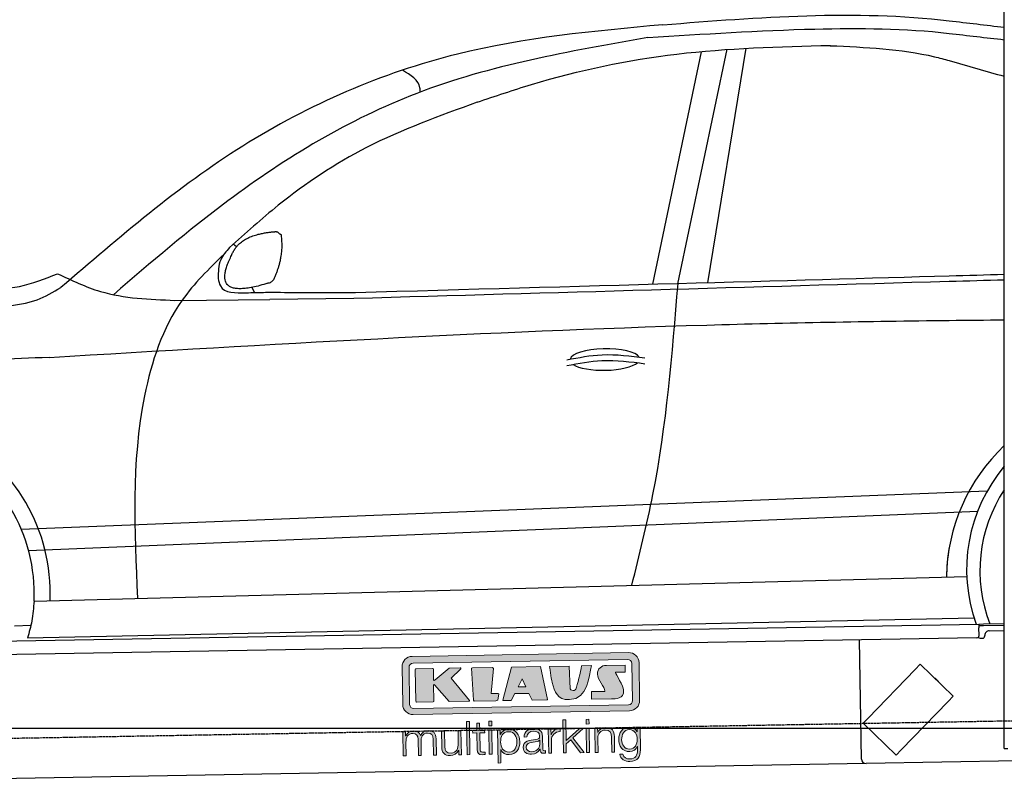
# Model space of a CAD drawing. Header units: millimetres. Extents: x 552 to 7231, y 5917 to 11936.
# Tile 3 of 5: x 2300 to 4448, y 7998 to 9661. Entities that reach past the tile are written whole.
import ezdxf

# ---------------------------------------------------------------- set-up
doc = ezdxf.new("R2010")
doc.units = ezdxf.units.MM
doc.linetypes.add('GEN3', pattern=[6.25, 5, -1.25])
doc.layers.get('0').update_dxf_attribs({"lineweight": 25})
doc.layers.add('3', color=6, linetype='GEN3', lineweight=25)
doc.layers.add('5', color=3, linetype='Continuous', lineweight=25)
doc.layers.add('Car', color=10, linetype='Continuous')
doc.layers.add('Logo', color=7, linetype='Continuous')

# ---------------------------------------------------------------- blocks, each defined once
blk = doc.blocks.new('KLAUS')
at = {"layer": 'Logo', "true_color": 0x7b7b7a}
h = blk.add_hatch(color=8, dxfattribs=at)
h.dxf.hatch_style = 2
edge = h.paths.add_edge_path()
edge.add_spline(control_points=[(3.6, 29.09), (2.88, 29.09), (2.3, 28.51), (2.3, 27.8), (2.3, 27.8), (2.3, 16.11), (2.3, 16.11), (2.3, 15.39), (2.88, 14.81), (3.6, 14.81), (3.6, 14.81), (71.16, 14.81), (71.16, 14.81), (71.88, 14.81), (72.46, 15.39), (72.46, 16.11), (72.46, 16.11), (72.46, 27.8), (72.46, 27.8), (72.46, 28.51), (71.88, 29.09), (71.16, 29.09), (71.16, 29.09), (3.6, 29.09), (3.6, 29.09), (3.6, 29.09), (3.6, 29.09), (3.6, 29.09)], knot_values=[0, 0, 0, 0, 1, 1, 1, 2, 2, 2, 3, 3, 3, 4, 4, 4, 5, 5, 5, 6, 6, 6, 7, 7, 7, 8, 8, 8, 9, 9, 9, 9], degree=3, periodic=0)
edge = h.paths.add_edge_path()
edge.add_spline(control_points=[(3.35, 31.23), (3.35, 31.23), (71.47, 31.23), (71.47, 31.23), (73.26, 31.23), (74.71, 29.77), (74.71, 27.99), (74.71, 27.99), (74.71, 16.17), (74.71, 16.17), (74.71, 14.38), (73.26, 12.93), (71.47, 12.93), (71.47, 12.93), (3.35, 12.93), (3.35, 12.93), (1.56, 12.93), (0.11, 14.38), (0.11, 16.17), (0.11, 16.17), (0.11, 27.99), (0.11, 27.99), (0.11, 29.77), (1.56, 31.23), (3.35, 31.23), (3.35, 31.23), (3.35, 31.23), (3.35, 31.23)], knot_values=[0, 0, 0, 0, 1, 1, 1, 2, 2, 2, 3, 3, 3, 4, 4, 4, 5, 5, 5, 6, 6, 6, 7, 7, 7, 8, 8, 8, 9, 9, 9, 9], degree=3, periodic=0)
h = blk.add_hatch(color=8, dxfattribs=at)
h.dxf.hatch_style = 2
edge = h.paths.add_edge_path()
edge.add_spline(control_points=[(4.5, 27.33), (4.5, 27.33), (9.7, 27.33), (9.7, 27.33), (9.84, 27.33), (9.96, 27.22), (9.96, 27.08), (9.96, 27.08), (9.96, 23.69), (9.96, 23.69), (9.96, 23.69), (9.94, 23.64), (10.04, 23.59), (10.14, 23.53), (10.2, 23.57), (10.2, 23.57), (10.2, 23.57), (10.51, 23.75), (10.51, 23.75), (10.51, 23.75), (14.94, 27.33), (14.94, 27.33), (14.94, 27.33), (18.41, 27.33), (18.41, 27.33), (18.41, 27.33), (18.49, 27.33), (18.56, 27.2), (18.65, 27.04), (18.53, 26.91), (18.53, 26.91), (18.53, 26.91), (15.49, 24.11), (15.49, 24.11), (15.49, 24.11), (21.14, 17.06), (21.14, 17.06), (21.14, 17.06), (21.13, 16.91), (21.13, 16.91), (21.08, 16.84), (20.99, 16.82), (20.99, 16.82), (20.99, 16.82), (14.7, 16.82), (14.7, 16.82), (14.7, 16.82), (10.26, 22.17), (10.26, 22.17), (10.26, 22.17), (10.19, 22.24), (10.08, 22.21), (9.97, 22.18), (9.96, 22.11), (9.96, 22.11), (9.96, 22.11), (9.96, 17.08), (9.96, 17.08), (9.96, 16.94), (9.84, 16.82), (9.7, 16.82), (9.7, 16.82), (4.5, 16.82), (4.5, 16.82), (4.36, 16.82), (4.25, 16.94), (4.25, 17.08), (4.25, 17.08), (4.25, 27.08), (4.25, 27.08), (4.25, 27.22), (4.36, 27.33), (4.5, 27.33), (4.5, 27.33), (4.5, 27.33), (4.5, 27.33)], knot_values=[0, 0, 0, 0, 1, 1, 1, 2, 2, 2, 3, 3, 3, 4, 4, 4, 5, 5, 5, 6, 6, 6, 7, 7, 7, 8, 8, 8, 9, 9, 9, 10, 10, 10, 11, 11, 11, 12, 12, 12, 13, 13, 13, 14, 14, 14, 15, 15, 15, 16, 16, 16, 17, 17, 17, 18, 18, 18, 19, 19, 19, 20, 20, 20, 21, 21, 21, 22, 22, 22, 23, 23, 23, 24, 24, 24, 25, 25, 25, 25], degree=3, periodic=0)
h = blk.add_hatch(color=8, dxfattribs=at)
h.dxf.hatch_style = 2
h.paths.add_polyline_path([(22.42, 17.06), (21.97, 27.15), (22.24, 27.33), (28.55, 27.33), (28.86, 26.97), (28.01, 19.08), (30.26, 19.07), (30.44, 18.95), (30.08, 16.95), (29.49, 16.82), (22.6, 16.82)])
h = blk.add_hatch(color=8, dxfattribs=at)
h.paths.add_polyline_path([(36.52, 21.01), (38.93, 21.01), (37.87, 23.57)])
h.paths.add_polyline_path([(34.52, 27.33), (43.65, 27.33), (45.76, 16.94), (45.57, 16.82), (40.83, 16.82), (39.89, 18.95), (35.42, 18.95), (34.27, 16.82), (31.78, 16.82), (31.66, 17)])
h = blk.add_hatch(color=8, dxfattribs=at)
h.dxf.hatch_style = 2
edge = h.paths.add_edge_path()
edge.add_spline(control_points=[(52.69, 27.32), (52.69, 27.32), (52.88, 20.14), (52.88, 20.14), (53.01, 19.89), (53.2, 19.77), (53.43, 19.71), (53.91, 19.59), (54.43, 19.57), (54.64, 20.03), (55.23, 21.34), (56.27, 25.45), (56.6, 27.33), (56.6, 27.33), (59.77, 27.33), (59.77, 27.33), (58.77, 23.9), (58.56, 16.82), (52.63, 16.76), (48.72, 16.72), (48.01, 19.35), (47.27, 22.24), (46.89, 23.68), (46.54, 27.33), (46.54, 27.33), (46.54, 27.33), (52.69, 27.32), (52.69, 27.32), (52.69, 27.32), (52.69, 27.32), (52.69, 27.32)], knot_values=[0, 0, 0, 0, 1, 1, 1, 2, 2, 2, 3, 3, 3, 4, 4, 4, 5, 5, 5, 6, 6, 6, 7, 7, 7, 8, 8, 8, 9, 9, 9, 10, 10, 10, 10], degree=3, periodic=0)
h = blk.add_hatch(color=8, dxfattribs=at)
h.dxf.hatch_style = 2
edge = h.paths.add_edge_path()
edge.add_spline(control_points=[(64.46, 27.33), (64.46, 27.33), (70.31, 27.33), (70.31, 27.33), (70.31, 26.52), (70.31, 26.02), (70.31, 25.12), (70.31, 25.12), (67.3, 25.12), (67.3, 25.12), (67.24, 25.04), (67.25, 25.11), (67.25, 24.91), (67.25, 24.88), (69.73, 20.38), (69.73, 19.57), (69.73, 16.4), (67.22, 16.81), (65.9, 16.82), (65.9, 16.82), (59.59, 16.82), (59.59, 16.82), (59.59, 17.76), (59.59, 18.23), (59.59, 19.14), (59.59, 19.14), (63.75, 19.14), (63.75, 19.14), (63.82, 19.22), (63.81, 19.11), (63.81, 19.31), (63.81, 20.32), (61.58, 23.06), (61.58, 24.63), (61.58, 26.33), (62.83, 27.34), (64.46, 27.33), (64.46, 27.33), (64.46, 27.33), (64.46, 27.33)], knot_values=[0, 0, 0, 0, 1, 1, 1, 2, 2, 2, 3, 3, 3, 4, 4, 4, 5, 5, 5, 6, 6, 6, 7, 7, 7, 8, 8, 8, 9, 9, 9, 10, 10, 10, 11, 11, 11, 12, 12, 12, 13, 13, 13, 13], degree=3, periodic=0)
at = {"layer": 'Logo', "true_color": 0xef7c00}
h = blk.add_hatch(color=30, dxfattribs=at)
h.dxf.hatch_style = 2
h.paths.add_polyline_path([(20.07, 0), (20.99, 0), (20.99, 10.45), (20.07, 10.45)])
h = blk.add_hatch(color=30, dxfattribs=at)
h.dxf.hatch_style = 2
edge = h.paths.add_edge_path()
edge.add_spline(control_points=[(24.22, 9.82), (24.22, 9.82), (23.3, 9.82), (23.3, 9.82), (23.3, 9.82), (23.3, 7.55), (23.3, 7.55), (23.3, 7.55), (21.98, 7.55), (21.98, 7.55), (21.98, 7.55), (21.98, 6.78), (21.98, 6.78), (21.98, 6.78), (23.3, 6.78), (23.3, 6.78), (23.3, 6.78), (23.3, 1.61), (23.3, 1.61), (23.28, 0.32), (23.71, -0.09), (24.94, -0.09), (25.22, -0.09), (25.48, -0.06), (25.76, -0.06), (25.76, -0.06), (25.76, 0.73), (25.76, 0.73), (25.5, 0.7), (25.23, 0.69), (24.97, 0.69), (24.31, 0.73), (24.22, 1.08), (24.22, 1.68), (24.22, 1.68), (24.22, 6.78), (24.22, 6.78), (24.22, 6.78), (25.76, 6.78), (25.76, 6.78), (25.76, 6.78), (25.76, 7.55), (25.76, 7.55), (25.76, 7.55), (24.22, 7.55), (24.22, 7.55), (24.22, 7.55), (24.22, 9.82), (24.22, 9.82), (24.22, 9.82), (24.22, 9.82), (24.22, 9.82)], knot_values=[0, 0, 0, 0, 1, 1, 1, 2, 2, 2, 3, 3, 3, 4, 4, 4, 5, 5, 5, 6, 6, 6, 7, 7, 7, 8, 8, 8, 9, 9, 9, 10, 10, 10, 11, 11, 11, 12, 12, 12, 13, 13, 13, 14, 14, 14, 15, 15, 15, 16, 16, 16, 17, 17, 17, 17], degree=3, periodic=0)
h = blk.add_hatch(color=30, dxfattribs=at)
h.paths.add_polyline_path([(27.1, 0), (28.03, 0), (28.03, 7.55), (27.1, 7.55)])
h.paths.add_polyline_path([(27.1, 8.98), (28.03, 8.98), (28.03, 10.45), (27.1, 10.45)])
h = blk.add_hatch(color=30, dxfattribs=at)
h.dxf.hatch_style = 2
h.paths.add_polyline_path([(50.4, 0), (51.32, 0), (51.32, 2.87), (52.82, 4.11), (55.8, 0), (56.96, 0), (53.52, 4.76), (56.74, 7.55), (55.51, 7.55), (51.32, 3.89), (51.32, 10.45), (50.4, 10.45)])
h = blk.add_hatch(color=30, dxfattribs=at)
h.paths.add_polyline_path([(57.74, 0), (58.66, 0), (58.66, 7.55), (57.74, 7.55)])
h.paths.add_polyline_path([(57.74, 8.98), (58.66, 8.98), (58.66, 10.45), (57.74, 10.45)])
h = blk.add_hatch(color=30, dxfattribs=at)
h.dxf.hatch_style = 2
edge = h.paths.add_edge_path()
edge.add_spline(control_points=[(0, 0), (0, 0), (0.92, 0), (0.92, 0), (0.92, 0), (0.92, 4.22), (0.92, 4.22), (0.94, 5.8), (1.58, 7), (3.18, 7), (4.35, 7), (4.77, 6.15), (4.76, 5.12), (4.76, 5.12), (4.76, 0), (4.76, 0), (4.76, 0), (5.68, 0), (5.68, 0), (5.68, 0), (5.68, 4.27), (5.68, 4.27), (5.68, 5.68), (6.14, 7), (7.73, 7), (9.05, 7), (9.52, 6.32), (9.52, 5.08), (9.52, 5.08), (9.52, 0), (9.52, 0), (9.52, 0), (10.44, 0), (10.44, 0), (10.44, 0), (10.44, 5.12), (10.44, 5.12), (10.44, 6.91), (9.59, 7.77), (7.94, 7.77), (6.94, 7.77), (5.99, 7.29), (5.54, 6.3), (5.26, 7.29), (4.36, 7.77), (3.37, 7.77), (2.17, 7.77), (1.38, 7.19), (0.89, 6.28), (0.89, 6.28), (0.85, 6.28), (0.85, 6.28), (0.85, 6.28), (0.85, 7.55), (0.85, 7.55), (0.85, 7.55), (0, 7.55), (0, 7.55), (0, 7.55), (0, 0), (0, 0), (0, 0), (0, 0), (0, 0)], knot_values=[0, 0, 0, 0, 1, 1, 1, 2, 2, 2, 3, 3, 3, 4, 4, 4, 5, 5, 5, 6, 6, 6, 7, 7, 7, 8, 8, 8, 9, 9, 9, 10, 10, 10, 11, 11, 11, 12, 12, 12, 13, 13, 13, 14, 14, 14, 15, 15, 15, 16, 16, 16, 17, 17, 17, 18, 18, 18, 19, 19, 19, 20, 20, 20, 21, 21, 21, 21], degree=3, periodic=0)
h = blk.add_hatch(color=30, dxfattribs=at)
h.dxf.hatch_style = 2
edge = h.paths.add_edge_path()
edge.add_spline(control_points=[(18.31, 7.55), (18.31, 7.55), (17.39, 7.55), (17.39, 7.55), (17.39, 7.55), (17.39, 3.59), (17.39, 3.59), (17.39, 2.05), (16.7, 0.56), (15.12, 0.56), (13.66, 0.56), (13.15, 1.27), (13.1, 2.64), (13.1, 2.64), (13.1, 7.55), (13.1, 7.55), (13.1, 7.55), (12.18, 7.55), (12.18, 7.55), (12.18, 7.55), (12.18, 2.65), (12.18, 2.65), (12.18, 0.89), (12.93, -0.22), (14.83, -0.22), (15.96, -0.22), (16.95, 0.35), (17.44, 1.36), (17.44, 1.36), (17.47, 1.36), (17.47, 1.36), (17.47, 1.36), (17.47, 0), (17.47, 0), (17.47, 0), (18.31, 0), (18.31, 0), (18.31, 0), (18.31, 7.55), (18.31, 7.55), (18.31, 7.55), (18.31, 7.55), (18.31, 7.55)], knot_values=[0, 0, 0, 0, 1, 1, 1, 2, 2, 2, 3, 3, 3, 4, 4, 4, 5, 5, 5, 6, 6, 6, 7, 7, 7, 8, 8, 8, 9, 9, 9, 10, 10, 10, 11, 11, 11, 12, 12, 12, 13, 13, 13, 14, 14, 14, 14], degree=3, periodic=0)
h = blk.add_hatch(color=30, dxfattribs=at)
edge = h.paths.add_edge_path()
edge.add_spline(control_points=[(35.84, 3.78), (35.84, 2.21), (35.12, 0.56), (33.37, 0.56), (31.4, 0.56), (30.72, 2.21), (30.72, 3.78), (30.72, 5.49), (31.33, 7), (33.37, 7), (35.12, 7), (35.84, 5.34), (35.84, 3.78), (35.84, 3.78), (35.84, 3.78), (35.84, 3.78)], knot_values=[0, 0, 0, 0, 1, 1, 1, 2, 2, 2, 3, 3, 3, 4, 4, 4, 5, 5, 5, 5], degree=3, periodic=0)
edge = h.paths.add_edge_path()
edge.add_spline(control_points=[(29.79, -2.8), (29.79, -2.8), (30.72, -2.8), (30.72, -2.8), (30.72, -2.8), (30.72, 1.43), (30.72, 1.43), (30.72, 1.43), (30.74, 1.43), (30.74, 1.43), (31.14, 0.35), (32.24, -0.22), (33.37, -0.22), (35.66, -0.22), (36.76, 1.64), (36.76, 3.78), (36.76, 5.91), (35.66, 7.77), (33.37, 7.77), (32.15, 7.77), (31.1, 7.14), (30.67, 6.12), (30.67, 6.12), (30.64, 6.12), (30.64, 6.12), (30.64, 6.12), (30.64, 7.55), (30.64, 7.55), (30.64, 7.55), (29.79, 7.55), (29.79, 7.55), (29.79, 7.55), (29.79, -2.8), (29.79, -2.8), (29.79, -2.8), (29.79, -2.8), (29.79, -2.8)], knot_values=[0, 0, 0, 0, 1, 1, 1, 2, 2, 2, 3, 3, 3, 4, 4, 4, 5, 5, 5, 6, 6, 6, 7, 7, 7, 8, 8, 8, 9, 9, 9, 10, 10, 10, 11, 11, 11, 12, 12, 12, 12], degree=3, periodic=0)
h = blk.add_hatch(color=30, dxfattribs=at)
edge = h.paths.add_edge_path()
edge.add_spline(control_points=[(43.03, 2.93), (43.04, 1.45), (41.8, 0.56), (40.39, 0.56), (39.53, 0.56), (38.71, 1.13), (38.71, 2.05), (38.71, 3.53), (40.66, 3.51), (42.22, 3.79), (42.47, 3.84), (42.88, 3.91), (43, 4.13), (43, 4.13), (43.03, 4.13), (43.03, 4.13), (43.03, 4.13), (43.03, 2.93), (43.03, 2.93), (43.03, 2.93), (43.03, 2.93), (43.03, 2.93)], knot_values=[0, 0, 0, 0, 1, 1, 1, 2, 2, 2, 3, 3, 3, 4, 4, 4, 5, 5, 5, 6, 6, 6, 7, 7, 7, 7], degree=3, periodic=0)
edge = h.paths.add_edge_path()
edge.add_spline(control_points=[(39.03, 5.24), (39.06, 6.47), (39.91, 7), (41.05, 7), (42.14, 7), (43.03, 6.69), (43.03, 5.45), (43.03, 4.61), (42.6, 4.51), (41.84, 4.42), (39.85, 4.19), (37.79, 4.11), (37.79, 1.99), (37.79, 0.47), (38.93, -0.22), (40.32, -0.22), (41.77, -0.22), (42.43, 0.34), (43.07, 1.32), (43.07, 1.32), (43.1, 1.32), (43.1, 1.32), (43.1, 0.53), (43.25, 0), (44.19, 0), (44.43, 0), (44.58, 0.01), (44.79, 0.06), (44.79, 0.06), (44.79, 0.83), (44.79, 0.83), (44.71, 0.81), (44.6, 0.78), (44.49, 0.78), (44.13, 0.78), (43.95, 0.98), (43.95, 1.33), (43.95, 1.33), (43.95, 5.34), (43.95, 5.34), (43.95, 7.36), (42.5, 7.77), (41.17, 7.77), (39.44, 7.77), (38.2, 7.01), (38.11, 5.24), (38.11, 5.24), (39.03, 5.24), (39.03, 5.24), (39.03, 5.24), (39.03, 5.24), (39.03, 5.24)], knot_values=[0, 0, 0, 0, 1, 1, 1, 2, 2, 2, 3, 3, 3, 4, 4, 4, 5, 5, 5, 6, 6, 6, 7, 7, 7, 8, 8, 8, 9, 9, 9, 10, 10, 10, 11, 11, 11, 12, 12, 12, 13, 13, 13, 14, 14, 14, 15, 15, 15, 16, 16, 16, 17, 17, 17, 17], degree=3, periodic=0)
h = blk.add_hatch(color=30, dxfattribs=at)
h.dxf.hatch_style = 2
edge = h.paths.add_edge_path()
edge.add_spline(control_points=[(45.79, 0), (45.79, 0), (46.71, 0), (46.71, 0), (46.71, 0), (46.71, 4.03), (46.71, 4.03), (46.71, 5.59), (47.85, 6.82), (49.52, 6.73), (49.52, 6.73), (49.52, 7.66), (49.52, 7.66), (48.16, 7.72), (47.14, 7), (46.67, 5.78), (46.67, 5.78), (46.64, 5.78), (46.64, 5.78), (46.64, 5.78), (46.64, 7.55), (46.64, 7.55), (46.64, 7.55), (45.79, 7.55), (45.79, 7.55), (45.79, 7.55), (45.79, 0), (45.79, 0), (45.79, 0), (45.79, 0), (45.79, 0)], knot_values=[0, 0, 0, 0, 1, 1, 1, 2, 2, 2, 3, 3, 3, 4, 4, 4, 5, 5, 5, 6, 6, 6, 7, 7, 7, 8, 8, 8, 9, 9, 9, 10, 10, 10, 10], degree=3, periodic=0)
h = blk.add_hatch(color=30, dxfattribs=at)
h.dxf.hatch_style = 2
edge = h.paths.add_edge_path()
edge.add_spline(control_points=[(60.41, 0), (60.41, 0), (61.33, 0), (61.33, 0), (61.33, 0), (61.33, 4.41), (61.33, 4.41), (61.36, 5.89), (62.24, 7), (63.7, 7), (65.2, 7), (65.62, 6.02), (65.62, 4.71), (65.62, 4.71), (65.62, 0), (65.62, 0), (65.62, 0), (66.54, 0), (66.54, 0), (66.54, 0), (66.54, 4.86), (66.54, 4.86), (66.54, 6.66), (65.9, 7.77), (63.78, 7.77), (62.71, 7.77), (61.7, 7.16), (61.36, 6.25), (61.36, 6.25), (61.33, 6.25), (61.33, 6.25), (61.33, 6.25), (61.33, 7.55), (61.33, 7.55), (61.33, 7.55), (60.41, 7.55), (60.41, 7.55), (60.41, 7.55), (60.41, 0), (60.41, 0), (60.41, 0), (60.41, 0), (60.41, 0)], knot_values=[0, 0, 0, 0, 1, 1, 1, 2, 2, 2, 3, 3, 3, 4, 4, 4, 5, 5, 5, 6, 6, 6, 7, 7, 7, 8, 8, 8, 9, 9, 9, 10, 10, 10, 11, 11, 11, 12, 12, 12, 13, 13, 13, 14, 14, 14, 14], degree=3, periodic=0)
h = blk.add_hatch(color=30, dxfattribs=at)
edge = h.paths.add_edge_path()
edge.add_spline(control_points=[(71.32, 0.86), (69.62, 0.86), (68.83, 2.34), (68.83, 3.86), (68.83, 5.43), (69.56, 7), (71.32, 7), (73.06, 7), (73.75, 5.34), (73.75, 3.86), (73.75, 2.33), (72.91, 0.86), (71.32, 0.86), (71.32, 0.86), (71.32, 0.86), (71.32, 0.86)], knot_values=[0, 0, 0, 0, 1, 1, 1, 2, 2, 2, 3, 3, 3, 4, 4, 4, 5, 5, 5, 5], degree=3, periodic=0)
edge = h.paths.add_edge_path()
edge.add_spline(control_points=[(74.67, 7.55), (74.67, 7.55), (73.75, 7.55), (73.75, 7.55), (73.75, 7.55), (73.75, 6.25), (73.75, 6.25), (73.75, 6.25), (73.72, 6.25), (73.72, 6.25), (73.35, 7.09), (72.41, 7.77), (71.32, 7.77), (69.13, 7.77), (67.9, 6.05), (67.9, 3.97), (67.9, 1.82), (68.9, 0.09), (71.32, 0.09), (72.4, 0.09), (73.29, 0.72), (73.72, 1.64), (73.72, 1.64), (73.75, 1.64), (73.75, 1.64), (73.75, 1.64), (73.75, 0.61), (73.75, 0.61), (73.75, -1.23), (73.01, -2.24), (71.32, -2.24), (70.29, -2.24), (69.31, -1.85), (69.1, -0.73), (69.1, -0.73), (68.18, -0.73), (68.18, -0.73), (68.31, -2.34), (69.81, -3.02), (71.32, -3.02), (73.79, -3.02), (74.65, -1.64), (74.67, 0.61), (74.67, 0.61), (74.67, 7.55), (74.67, 7.55), (74.67, 7.55), (74.67, 7.55), (74.67, 7.55)], knot_values=[0, 0, 0, 0, 1, 1, 1, 2, 2, 2, 3, 3, 3, 4, 4, 4, 5, 5, 5, 6, 6, 6, 7, 7, 7, 8, 8, 8, 9, 9, 9, 10, 10, 10, 11, 11, 11, 12, 12, 12, 13, 13, 13, 14, 14, 14, 15, 15, 15, 16, 16, 16, 16], degree=3, periodic=0)
at = {"layer": 'Logo', "lineweight": 0}
for points in [[(22.42, 17.06), (21.97, 27.15), (22.24, 27.33), (28.55, 27.33), (28.86, 26.97), (28.01, 19.08), (30.26, 19.07), (30.44, 18.95), (30.08, 16.95), (29.49, 16.82), (22.6, 16.82), (22.42, 17.06), (22.42, 17.06)], [(34.52, 27.33), (43.65, 27.33), (45.76, 16.94), (45.57, 16.82), (40.83, 16.82), (39.89, 18.95), (35.42, 18.95), (34.27, 16.82), (31.78, 16.82), (31.66, 17), (34.52, 27.33), (34.52, 27.33)], [(36.52, 21.01), (38.93, 21.01), (37.87, 23.57), (36.52, 21.01), (36.52, 21.01)], [(20.07, 0), (20.99, 0), (20.99, 10.45), (20.07, 10.45), (20.07, 0), (20.07, 0)], [(27.1, 8.98), (28.03, 8.98), (28.03, 10.45), (27.1, 10.45), (27.1, 8.98), (27.1, 8.98)], [(50.4, 0), (51.32, 0), (51.32, 2.87), (52.82, 4.11), (55.8, 0), (56.96, 0), (53.52, 4.76), (56.74, 7.55), (55.51, 7.55), (51.32, 3.89), (51.32, 10.45), (50.4, 10.45), (50.4, 0), (50.4, 0)], [(57.74, 8.98), (58.66, 8.98), (58.66, 10.45), (57.74, 10.45), (57.74, 8.98), (57.74, 8.98)], [(27.1, 0), (28.03, 0), (28.03, 7.55), (27.1, 7.55), (27.1, 0), (27.1, 0)], [(57.74, 0), (58.66, 0), (58.66, 7.55), (57.74, 7.55), (57.74, 0), (57.74, 0)]]:
    blk.add_lwpolyline(points, dxfattribs=at)
for points, knots in [([(3.35, 31.23), (3.35, 31.23), (71.47, 31.23), (71.47, 31.23), (73.26, 31.23), (74.71, 29.77), (74.71, 27.99), (74.71, 27.99), (74.71, 16.17), (74.71, 16.17), (74.71, 14.38), (73.26, 12.93), (71.47, 12.93), (71.47, 12.93), (3.35, 12.93), (3.35, 12.93), (1.56, 12.93), (0.11, 14.38), (0.11, 16.17), (0.11, 16.17), (0.11, 27.99), (0.11, 27.99), (0.11, 29.77), (1.56, 31.23), (3.35, 31.23), (3.35, 31.23), (3.35, 31.23), (3.35, 31.23)], [0, 0, 0, 0, 1, 1, 1, 2, 2, 2, 3, 3, 3, 4, 4, 4, 5, 5, 5, 6, 6, 6, 7, 7, 7, 8, 8, 8, 9, 9, 9, 9]), ([(3.6, 29.09), (2.88, 29.09), (2.3, 28.51), (2.3, 27.8), (2.3, 27.8), (2.3, 16.11), (2.3, 16.11), (2.3, 15.39), (2.88, 14.81), (3.6, 14.81), (3.6, 14.81), (71.16, 14.81), (71.16, 14.81), (71.88, 14.81), (72.46, 15.39), (72.46, 16.11), (72.46, 16.11), (72.46, 27.8), (72.46, 27.8), (72.46, 28.51), (71.88, 29.09), (71.16, 29.09), (71.16, 29.09), (3.6, 29.09), (3.6, 29.09), (3.6, 29.09), (3.6, 29.09), (3.6, 29.09)], [0, 0, 0, 0, 1, 1, 1, 2, 2, 2, 3, 3, 3, 4, 4, 4, 5, 5, 5, 6, 6, 6, 7, 7, 7, 8, 8, 8, 9, 9, 9, 9]), ([(4.5, 27.33), (4.5, 27.33), (9.7, 27.33), (9.7, 27.33), (9.84, 27.33), (9.96, 27.22), (9.96, 27.08), (9.96, 27.08), (9.96, 23.69), (9.96, 23.69), (9.96, 23.69), (9.94, 23.64), (10.04, 23.59), (10.14, 23.53), (10.2, 23.57), (10.2, 23.57), (10.2, 23.57), (10.51, 23.75), (10.51, 23.75), (10.51, 23.75), (14.94, 27.33), (14.94, 27.33), (14.94, 27.33), (18.41, 27.33), (18.41, 27.33), (18.41, 27.33), (18.49, 27.33), (18.56, 27.2), (18.65, 27.04), (18.53, 26.91), (18.53, 26.91), (18.53, 26.91), (15.49, 24.11), (15.49, 24.11), (15.49, 24.11), (21.14, 17.06), (21.14, 17.06), (21.14, 17.06), (21.13, 16.91), (21.13, 16.91), (21.08, 16.84), (20.99, 16.82), (20.99, 16.82), (20.99, 16.82), (14.7, 16.82), (14.7, 16.82), (14.7, 16.82), (10.26, 22.17), (10.26, 22.17), (10.26, 22.17), (10.19, 22.24), (10.08, 22.21), (9.97, 22.18), (9.96, 22.11), (9.96, 22.11), (9.96, 22.11), (9.96, 17.08), (9.96, 17.08), (9.96, 16.94), (9.84, 16.82), (9.7, 16.82), (9.7, 16.82), (4.5, 16.82), (4.5, 16.82), (4.36, 16.82), (4.25, 16.94), (4.25, 17.08), (4.25, 17.08), (4.25, 27.08), (4.25, 27.08), (4.25, 27.22), (4.36, 27.33), (4.5, 27.33), (4.5, 27.33), (4.5, 27.33), (4.5, 27.33)], [0, 0, 0, 0, 1, 1, 1, 2, 2, 2, 3, 3, 3, 4, 4, 4, 5, 5, 5, 6, 6, 6, 7, 7, 7, 8, 8, 8, 9, 9, 9, 10, 10, 10, 11, 11, 11, 12, 12, 12, 13, 13, 13, 14, 14, 14, 15, 15, 15, 16, 16, 16, 17, 17, 17, 18, 18, 18, 19, 19, 19, 20, 20, 20, 21, 21, 21, 22, 22, 22, 23, 23, 23, 24, 24, 24, 25, 25, 25, 25]), ([(52.69, 27.32), (52.69, 27.32), (52.88, 20.14), (52.88, 20.14), (53.01, 19.89), (53.2, 19.77), (53.43, 19.71), (53.91, 19.59), (54.43, 19.57), (54.64, 20.03), (55.23, 21.34), (56.27, 25.45), (56.6, 27.33), (56.6, 27.33), (59.77, 27.33), (59.77, 27.33), (58.77, 23.9), (58.56, 16.82), (52.63, 16.76), (48.72, 16.72), (48.01, 19.35), (47.27, 22.24), (46.89, 23.68), (46.54, 27.33), (46.54, 27.33), (46.54, 27.33), (52.69, 27.32), (52.69, 27.32), (52.69, 27.32), (52.69, 27.32), (52.69, 27.32)], [0, 0, 0, 0, 1, 1, 1, 2, 2, 2, 3, 3, 3, 4, 4, 4, 5, 5, 5, 6, 6, 6, 7, 7, 7, 8, 8, 8, 9, 9, 9, 10, 10, 10, 10]), ([(64.46, 27.33), (64.46, 27.33), (70.31, 27.33), (70.31, 27.33), (70.31, 26.52), (70.31, 26.02), (70.31, 25.12), (70.31, 25.12), (67.3, 25.12), (67.3, 25.12), (67.24, 25.04), (67.25, 25.11), (67.25, 24.91), (67.25, 24.88), (69.73, 20.38), (69.73, 19.57), (69.73, 16.4), (67.22, 16.81), (65.9, 16.82), (65.9, 16.82), (59.59, 16.82), (59.59, 16.82), (59.59, 17.76), (59.59, 18.23), (59.59, 19.14), (59.59, 19.14), (63.75, 19.14), (63.75, 19.14), (63.82, 19.22), (63.81, 19.11), (63.81, 19.31), (63.81, 20.32), (61.58, 23.06), (61.58, 24.63), (61.58, 26.33), (62.83, 27.34), (64.46, 27.33), (64.46, 27.33), (64.46, 27.33), (64.46, 27.33)], [0, 0, 0, 0, 1, 1, 1, 2, 2, 2, 3, 3, 3, 4, 4, 4, 5, 5, 5, 6, 6, 6, 7, 7, 7, 8, 8, 8, 9, 9, 9, 10, 10, 10, 11, 11, 11, 12, 12, 12, 13, 13, 13, 13]), ([(24.22, 9.82), (24.22, 9.82), (23.3, 9.82), (23.3, 9.82), (23.3, 9.82), (23.3, 7.55), (23.3, 7.55), (23.3, 7.55), (21.98, 7.55), (21.98, 7.55), (21.98, 7.55), (21.98, 6.78), (21.98, 6.78), (21.98, 6.78), (23.3, 6.78), (23.3, 6.78), (23.3, 6.78), (23.3, 1.61), (23.3, 1.61), (23.28, 0.32), (23.71, -0.09), (24.94, -0.09), (25.22, -0.09), (25.48, -0.06), (25.76, -0.06), (25.76, -0.06), (25.76, 0.73), (25.76, 0.73), (25.5, 0.7), (25.23, 0.69), (24.97, 0.69), (24.31, 0.73), (24.22, 1.08), (24.22, 1.68), (24.22, 1.68), (24.22, 6.78), (24.22, 6.78), (24.22, 6.78), (25.76, 6.78), (25.76, 6.78), (25.76, 6.78), (25.76, 7.55), (25.76, 7.55), (25.76, 7.55), (24.22, 7.55), (24.22, 7.55), (24.22, 7.55), (24.22, 9.82), (24.22, 9.82), (24.22, 9.82), (24.22, 9.82), (24.22, 9.82)], [0, 0, 0, 0, 1, 1, 1, 2, 2, 2, 3, 3, 3, 4, 4, 4, 5, 5, 5, 6, 6, 6, 7, 7, 7, 8, 8, 8, 9, 9, 9, 10, 10, 10, 11, 11, 11, 12, 12, 12, 13, 13, 13, 14, 14, 14, 15, 15, 15, 16, 16, 16, 17, 17, 17, 17]), ([(0, 0), (0, 0), (0.92, 0), (0.92, 0), (0.92, 0), (0.92, 4.22), (0.92, 4.22), (0.94, 5.8), (1.58, 7), (3.18, 7), (4.35, 7), (4.77, 6.15), (4.76, 5.12), (4.76, 5.12), (4.76, 0), (4.76, 0), (4.76, 0), (5.68, 0), (5.68, 0), (5.68, 0), (5.68, 4.27), (5.68, 4.27), (5.68, 5.68), (6.14, 7), (7.73, 7), (9.05, 7), (9.52, 6.32), (9.52, 5.08), (9.52, 5.08), (9.52, 0), (9.52, 0), (9.52, 0), (10.44, 0), (10.44, 0), (10.44, 0), (10.44, 5.12), (10.44, 5.12), (10.44, 6.91), (9.59, 7.77), (7.94, 7.77), (6.94, 7.77), (5.99, 7.29), (5.54, 6.3), (5.26, 7.29), (4.36, 7.77), (3.37, 7.77), (2.17, 7.77), (1.38, 7.19), (0.89, 6.28), (0.89, 6.28), (0.85, 6.28), (0.85, 6.28), (0.85, 6.28), (0.85, 7.55), (0.85, 7.55), (0.85, 7.55), (0, 7.55), (0, 7.55), (0, 7.55), (0, 0), (0, 0), (0, 0), (0, 0), (0, 0)], [0, 0, 0, 0, 1, 1, 1, 2, 2, 2, 3, 3, 3, 4, 4, 4, 5, 5, 5, 6, 6, 6, 7, 7, 7, 8, 8, 8, 9, 9, 9, 10, 10, 10, 11, 11, 11, 12, 12, 12, 13, 13, 13, 14, 14, 14, 15, 15, 15, 16, 16, 16, 17, 17, 17, 18, 18, 18, 19, 19, 19, 20, 20, 20, 21, 21, 21, 21]), ([(18.31, 7.55), (18.31, 7.55), (17.39, 7.55), (17.39, 7.55), (17.39, 7.55), (17.39, 3.59), (17.39, 3.59), (17.39, 2.05), (16.7, 0.56), (15.12, 0.56), (13.66, 0.56), (13.15, 1.27), (13.1, 2.64), (13.1, 2.64), (13.1, 7.55), (13.1, 7.55), (13.1, 7.55), (12.18, 7.55), (12.18, 7.55), (12.18, 7.55), (12.18, 2.65), (12.18, 2.65), (12.18, 0.89), (12.93, -0.22), (14.83, -0.22), (15.96, -0.22), (16.95, 0.35), (17.44, 1.36), (17.44, 1.36), (17.47, 1.36), (17.47, 1.36), (17.47, 1.36), (17.47, 0), (17.47, 0), (17.47, 0), (18.31, 0), (18.31, 0), (18.31, 0), (18.31, 7.55), (18.31, 7.55), (18.31, 7.55), (18.31, 7.55), (18.31, 7.55)], [0, 0, 0, 0, 1, 1, 1, 2, 2, 2, 3, 3, 3, 4, 4, 4, 5, 5, 5, 6, 6, 6, 7, 7, 7, 8, 8, 8, 9, 9, 9, 10, 10, 10, 11, 11, 11, 12, 12, 12, 13, 13, 13, 14, 14, 14, 14]), ([(29.79, -2.8), (29.79, -2.8), (30.72, -2.8), (30.72, -2.8), (30.72, -2.8), (30.72, 1.43), (30.72, 1.43), (30.72, 1.43), (30.74, 1.43), (30.74, 1.43), (31.14, 0.35), (32.24, -0.22), (33.37, -0.22), (35.66, -0.22), (36.76, 1.64), (36.76, 3.78), (36.76, 5.91), (35.66, 7.77), (33.37, 7.77), (32.15, 7.77), (31.1, 7.14), (30.67, 6.12), (30.67, 6.12), (30.64, 6.12), (30.64, 6.12), (30.64, 6.12), (30.64, 7.55), (30.64, 7.55), (30.64, 7.55), (29.79, 7.55), (29.79, 7.55), (29.79, 7.55), (29.79, -2.8), (29.79, -2.8), (29.79, -2.8), (29.79, -2.8), (29.79, -2.8)], [0, 0, 0, 0, 1, 1, 1, 2, 2, 2, 3, 3, 3, 4, 4, 4, 5, 5, 5, 6, 6, 6, 7, 7, 7, 8, 8, 8, 9, 9, 9, 10, 10, 10, 11, 11, 11, 12, 12, 12, 12]), ([(35.84, 3.78), (35.84, 2.21), (35.12, 0.56), (33.37, 0.56), (31.4, 0.56), (30.72, 2.21), (30.72, 3.78), (30.72, 5.49), (31.33, 7), (33.37, 7), (35.12, 7), (35.84, 5.34), (35.84, 3.78), (35.84, 3.78), (35.84, 3.78), (35.84, 3.78)], [0, 0, 0, 0, 1, 1, 1, 2, 2, 2, 3, 3, 3, 4, 4, 4, 5, 5, 5, 5]), ([(39.03, 5.24), (39.06, 6.47), (39.91, 7), (41.05, 7), (42.14, 7), (43.03, 6.69), (43.03, 5.45), (43.03, 4.61), (42.6, 4.51), (41.84, 4.42), (39.85, 4.19), (37.79, 4.11), (37.79, 1.99), (37.79, 0.47), (38.93, -0.22), (40.32, -0.22), (41.77, -0.22), (42.43, 0.34), (43.07, 1.32), (43.07, 1.32), (43.1, 1.32), (43.1, 1.32), (43.1, 0.53), (43.25, 0), (44.19, 0), (44.43, 0), (44.58, 0.01), (44.79, 0.06), (44.79, 0.06), (44.79, 0.83), (44.79, 0.83), (44.71, 0.81), (44.6, 0.78), (44.49, 0.78), (44.13, 0.78), (43.95, 0.98), (43.95, 1.33), (43.95, 1.33), (43.95, 5.34), (43.95, 5.34), (43.95, 7.36), (42.5, 7.77), (41.17, 7.77), (39.44, 7.77), (38.2, 7.01), (38.11, 5.24), (38.11, 5.24), (39.03, 5.24), (39.03, 5.24), (39.03, 5.24), (39.03, 5.24), (39.03, 5.24)], [0, 0, 0, 0, 1, 1, 1, 2, 2, 2, 3, 3, 3, 4, 4, 4, 5, 5, 5, 6, 6, 6, 7, 7, 7, 8, 8, 8, 9, 9, 9, 10, 10, 10, 11, 11, 11, 12, 12, 12, 13, 13, 13, 14, 14, 14, 15, 15, 15, 16, 16, 16, 17, 17, 17, 17]), ([(45.79, 0), (45.79, 0), (46.71, 0), (46.71, 0), (46.71, 0), (46.71, 4.03), (46.71, 4.03), (46.71, 5.59), (47.85, 6.82), (49.52, 6.73), (49.52, 6.73), (49.52, 7.66), (49.52, 7.66), (48.16, 7.72), (47.14, 7), (46.67, 5.78), (46.67, 5.78), (46.64, 5.78), (46.64, 5.78), (46.64, 5.78), (46.64, 7.55), (46.64, 7.55), (46.64, 7.55), (45.79, 7.55), (45.79, 7.55), (45.79, 7.55), (45.79, 0), (45.79, 0), (45.79, 0), (45.79, 0), (45.79, 0)], [0, 0, 0, 0, 1, 1, 1, 2, 2, 2, 3, 3, 3, 4, 4, 4, 5, 5, 5, 6, 6, 6, 7, 7, 7, 8, 8, 8, 9, 9, 9, 10, 10, 10, 10]), ([(60.41, 0), (60.41, 0), (61.33, 0), (61.33, 0), (61.33, 0), (61.33, 4.41), (61.33, 4.41), (61.36, 5.89), (62.24, 7), (63.7, 7), (65.2, 7), (65.62, 6.02), (65.62, 4.71), (65.62, 4.71), (65.62, 0), (65.62, 0), (65.62, 0), (66.54, 0), (66.54, 0), (66.54, 0), (66.54, 4.86), (66.54, 4.86), (66.54, 6.66), (65.9, 7.77), (63.78, 7.77), (62.71, 7.77), (61.7, 7.16), (61.36, 6.25), (61.36, 6.25), (61.33, 6.25), (61.33, 6.25), (61.33, 6.25), (61.33, 7.55), (61.33, 7.55), (61.33, 7.55), (60.41, 7.55), (60.41, 7.55), (60.41, 7.55), (60.41, 0), (60.41, 0), (60.41, 0), (60.41, 0), (60.41, 0)], [0, 0, 0, 0, 1, 1, 1, 2, 2, 2, 3, 3, 3, 4, 4, 4, 5, 5, 5, 6, 6, 6, 7, 7, 7, 8, 8, 8, 9, 9, 9, 10, 10, 10, 11, 11, 11, 12, 12, 12, 13, 13, 13, 14, 14, 14, 14]), ([(74.67, 7.55), (74.67, 7.55), (73.75, 7.55), (73.75, 7.55), (73.75, 7.55), (73.75, 6.25), (73.75, 6.25), (73.75, 6.25), (73.72, 6.25), (73.72, 6.25), (73.35, 7.09), (72.41, 7.77), (71.32, 7.77), (69.13, 7.77), (67.9, 6.05), (67.9, 3.97), (67.9, 1.82), (68.9, 0.09), (71.32, 0.09), (72.4, 0.09), (73.29, 0.72), (73.72, 1.64), (73.72, 1.64), (73.75, 1.64), (73.75, 1.64), (73.75, 1.64), (73.75, 0.61), (73.75, 0.61), (73.75, -1.23), (73.01, -2.24), (71.32, -2.24), (70.29, -2.24), (69.31, -1.85), (69.1, -0.73), (69.1, -0.73), (68.18, -0.73), (68.18, -0.73), (68.31, -2.34), (69.81, -3.02), (71.32, -3.02), (73.79, -3.02), (74.65, -1.64), (74.67, 0.61), (74.67, 0.61), (74.67, 7.55), (74.67, 7.55), (74.67, 7.55), (74.67, 7.55), (74.67, 7.55)], [0, 0, 0, 0, 1, 1, 1, 2, 2, 2, 3, 3, 3, 4, 4, 4, 5, 5, 5, 6, 6, 6, 7, 7, 7, 8, 8, 8, 9, 9, 9, 10, 10, 10, 11, 11, 11, 12, 12, 12, 13, 13, 13, 14, 14, 14, 15, 15, 15, 16, 16, 16, 16]), ([(71.32, 0.86), (69.62, 0.86), (68.83, 2.34), (68.83, 3.86), (68.83, 5.43), (69.56, 7), (71.32, 7), (73.06, 7), (73.75, 5.34), (73.75, 3.86), (73.75, 2.33), (72.91, 0.86), (71.32, 0.86), (71.32, 0.86), (71.32, 0.86), (71.32, 0.86)], [0, 0, 0, 0, 1, 1, 1, 2, 2, 2, 3, 3, 3, 4, 4, 4, 5, 5, 5, 5]), ([(43.03, 2.93), (43.04, 1.45), (41.8, 0.56), (40.39, 0.56), (39.53, 0.56), (38.71, 1.13), (38.71, 2.05), (38.71, 3.53), (40.66, 3.51), (42.22, 3.79), (42.47, 3.84), (42.88, 3.91), (43, 4.13), (43, 4.13), (43.03, 4.13), (43.03, 4.13), (43.03, 4.13), (43.03, 2.93), (43.03, 2.93), (43.03, 2.93), (43.03, 2.93), (43.03, 2.93)], [0, 0, 0, 0, 1, 1, 1, 2, 2, 2, 3, 3, 3, 4, 4, 4, 5, 5, 5, 6, 6, 6, 7, 7, 7, 7])]:
    blk.add_open_spline(points, degree=3, knots=knots, dxfattribs=at)

msp = doc.modelspace()

# ---------------------------------------------------------------- linework, layer by layer
for p, q in [((4447.57, 8097.48), (4447.57, 9719.48)), ((1732.77, 8297.07), (4392.09, 8343.49)), ((4392.09, 8343.49), (4402.09, 8343.67)), ((4392.09, 8343.49), (4392.23, 8335.49)), ((4402.16, 8339.67), (4392.16, 8339.49)), ((4392.52, 8318.49), (4392.23, 8335.49)), ((4402.09, 8343.67), (4447.57, 8344.46)), ((4447.57, 8340.46), (4402.16, 8339.67)), ((4387.61, 8313.41), (1732.77, 8267.07)), ((4395.13, 8312.54), (4400.13, 8312.63)), ((4405.04, 8317.71), (4405.02, 8318.71)), ((4414.85, 8328.89), (4447.57, 8329.46)), ((4136.19, 8048.98), (4131.65, 8308.94)), ((4264.17, 8255.82), (4253.06, 8244.31)), ((4264.17, 8255.82), (4336.1, 8186.35)), ((4150.94, 8138.56), (4253.06, 8244.31)), ((4297.25, 8224.57), (4303.72, 8218.32)), ((4324.99, 8174.84), (4336.1, 8186.35)), ((4324.99, 8174.84), (4222.87, 8069.1)), ((4150.94, 8138.56), (4139.83, 8127.06)), ((4211.76, 8057.59), (4139.83, 8127.06)), ((4447.57, 8072.48), (4447.57, 8097.48)), ((4211.76, 8057.59), (4222.87, 8069.1)), ((4447.57, 8072.48), (4455.57, 8072.48)), ((4146.36, 8039.16), (1812.77, 7998.42)), ((4476.48, 8044.92), (4146.36, 8039.16))]:
    msp.add_line(p, q)
for centre, radius, start, end in [((4387.52, 8318.41), 5, 271, 1), ((4395.04, 8317.54), 5, 214.23672, 271), ((4400.04, 8317.63), 5, 271, 1), ((4415.02, 8318.89), 10, 91, 181), ((4296.55, 8223.85), 1, 46, 106), ((4303.03, 8217.6), 1, 346, 46), ((4146.19, 8049.15), 10, 181, 271)]:
    msp.add_arc(centre, radius, start, end)
at = {"layer": '3'}
msp.add_line((1175.28, 8075.31), (6230.44, 8163.55), dxfattribs=at)
at = {"layer": '5'}
msp.add_line((6272.78, 8115.9), (872.77, 8115.9), dxfattribs=at)
at = {"layer": 'Car'}
for p, q in [((3680.61, 9084.31), (3786.85, 9591.09)), ((3735.78, 9085.54), (3842.76, 9596.69)), ((3801.09, 9087.71), (3884.35, 9599.26)), ((2772.52, 9165.71), (2765.74, 9171.5)), ((2812.08, 9066.36), (2806.79, 9077.62)), ((2638.49, 9049.32), (2845.37, 9051.37)), ((3028.87, 9053.18), (2845.37, 9051.37)), ((2303.45, 8550.35), (4410.47, 8634.06)), ((2319.35, 8504.2), (4389.53, 8589.83)), ((2331.19, 8393.69), (4365.71, 8447.3)), ((2316.92, 8313.36), (4381.42, 8356.96)), ((2288.39, 8339.8), (2324.33, 8340.73))]:
    msp.add_line(p, q, dxfattribs=at)
for centre, radius, start, end in [((1975.21, 8411.45), 391.35, 357.53333, 128.27779), ((1975.21, 8411.45), 356.42, 357.14299, 132.85748), ((4720.98, 8441.04), 399.59, 133.17446, 179.27033), ((4717.05, 8461.85), 351.64, 140.02842, 199.68679), ((4715.58, 8459.29), 321.28, 146.53493, 201.04725), ((4720.98, 8441.04), 399.59, 170.10991, 179.27033)]:
    msp.add_arc(centre, radius, start, end, dxfattribs=at)
for start_param, end_param in [(3.3015983, 6.2005858), (0.414691, 2.7826335)]:
    msp.add_ellipse((3576.28, 8920.33), major_axis=(-75.95, -1.33), ratio=0.3107898, start_param=start_param, end_param=end_param, dxfattribs=at)
for points, knots in [([(3703.04, 9650.17), (3912.38, 9666.77), (4121.71, 9683.36), (4327.32, 9659.04), (4327.32, 9659.04), (4327.32, 9659.04), (4327.32, 9659.04), (4367.4, 9654.3), (4407.49, 9649.56), (4447.57, 9644.82)], [0, 0, 0, 0, 624.2325535, 624.2325535, 624.2325535, 624.2331861, 624.2331861, 624.2331861, 745.9210118, 745.9210118, 745.9210118, 745.9210118]), ([(3670.27, 9622.07), (3791.05, 9630), (4008.01, 9644.26), (4230.86, 9642.61), (4327.32, 9631.47), (4327.32, 9631.47), (4327.32, 9631.47), (4327.32, 9631.47), (4367.4, 9626.84), (4407.49, 9622.21), (4447.57, 9617.58)], [0, 0, 0, 0, 364.6578825, 655.0340548, 655.0340548, 655.0340548, 655.0348135, 655.0348135, 655.0348135, 775.6883008, 775.6883008, 775.6883008, 775.6883008]), ([(4067.7, 9604.61), (4144.48, 9601.17), (4232.42, 9597.24), (4316.68, 9575.21), (4327.32, 9572.17), (4327.32, 9572.17), (4327.32, 9572.17), (4327.32, 9572.17), (4367.4, 9560.71), (4407.49, 9549.26), (4447.57, 9537.81)], [0, 0, 0, 0, 228.7918647, 262.0655501, 262.0655501, 262.0655501, 262.0669037, 262.0669037, 262.0669037, 387.3643587, 387.3643587, 387.3643587, 387.3643587]), ([(3032.67, 9066.55), (3512.15, 9079.97), (3991.63, 9093.4), (4327.32, 9102.79), (4327.32, 9102.79), (4327.32, 9102.79), (4327.32, 9102.79), (4367.4, 9103.92), (4407.49, 9105.04), (4447.57, 9106.16)], [0, 0, 0, 0, 1439.012643, 1439.012643, 1439.012643, 1439.0130598, 1439.0130598, 1439.0130598, 1610.8306367, 1610.8306367, 1610.8306367, 1610.8306367]), ([(4447.57, 9093.62), (4407.49, 9092.48), (4367.4, 9091.33), (4327.32, 9090.19), (3894.5, 9077.85), (3461.69, 9065.52), (3028.87, 9053.18)], [275.0642632, 275.0642632, 275.0642632, 275.0642632, 395.3575157, 395.3575157, 395.3575157, 1694.340083, 1694.340083, 1694.340083, 1694.340083]), ([(2364.19, 8924.88), (2842.18, 8953.33), (3496.2, 8992.26), (4151.04, 9003.69), (4327.32, 9005.59), (4327.32, 9005.59), (4327.32, 9005.59), (4327.32, 9005.59), (4367.4, 9006.03), (4407.49, 9006.46), (4447.57, 9006.9)], [0, 0, 0, 0, 1436.1508163, 1965.0378202, 1965.0378202, 1965.0378202, 1965.0378453, 1965.0378453, 1965.0378453, 2085.2898692, 2085.2898692, 2085.2898692, 2085.2898692]), ([(2364.19, 8924.88), (2203.5, 8918.53), (1993.55, 8910.23), (1776.41, 8862.3), (1732.77, 8840.3)], [0, 0, 0, 0, 488.1030695, 637.7507049, 637.7507049, 637.7507049, 637.7507049])]:
    msp.add_open_spline(points, degree=3, knots=knots, dxfattribs=at)
for points in [[(3703.04, 9650.17), (3254.55, 9586.15), (2786.51, 9385.63), (2389.88, 9076.99)], [(3670.27, 9622.07), (3165.91, 9500.53), (2754.05, 9266.21), (2504.38, 9061.68)], [(3297.65, 9481.23), (3416.53, 9520.07), (3733.22, 9586.3), (4068.65, 9605.26)], [(3173.4, 9503.38), (3173.01, 9512.78), (3134.75, 9551.17)], [(3297.65, 9481.23), (3056.69, 9382.37), (2864.08, 9256.54), (2757.84, 9164.38)], [(2745.81, 9150.19), (2654.21, 9049.48), (2572.4, 8841.4), (2557.1, 8399.64)], [(2757.84, 9164.38), (2738.49, 9137.96), (2732.82, 9096.89)], [(2120.63, 9070.43), (2214.97, 9073.24), (2299.58, 9079.83), (2382.59, 9107.48)], [(2382.59, 9107.48), (2475.92, 9068.8), (2638.49, 9049.32)], [(2732.82, 9096.89), (2737.77, 9080.61), (2794.62, 9065.86)], [(2840.84, 9086.63), (2848.82, 9089.52), (2854.15, 9094.66)], [(3635.23, 8428.05), (3681.12, 8625.9), (3735.92, 9086.24)], [(2232.73, 9034.41), (2337.91, 9050.78), (2389.88, 9076.99)], [(2794.62, 9065.86), (2831.48, 9066.75), (2869.18, 9066.81)], [(2869.18, 9066.81), (2934.11, 9066.49), (3032.67, 9066.55)], [(3493.57, 8907.02), (3570.06, 8918.08), (3663.75, 8911.14)], [(3493.63, 8919.61), (3570.13, 8930.67), (3663.82, 8923.72)], [(2331.19, 8393.69), (2326.32, 8350.15), (2316.92, 8313.36)]]:
    msp.add_spline(points, degree=3, dxfattribs=at)
for points in [[(2762.19, 9147.44), (2774.85, 9181.72), (2820.23, 9193.33)], [(2820.23, 9193.33), (2848.77, 9199.86), (2861.69, 9198.97)], [(2854.15, 9094.66), (2878.17, 9146.21), (2870.35, 9193.02)], [(2861.69, 9198.97), (2867.9, 9193.07), (2870.35, 9193.02)], [(2840.84, 9086.63), (2709.84, 9045.05), (2762.19, 9147.44)]]:
    msp.add_open_spline(points, degree=2, dxfattribs=at)

# ---------------------------------------------------------------- block references
at = {"xscale": 6.929133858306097, "yscale": 6.929133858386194, "zscale": 6.929133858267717, "rotation": 0.9999999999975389}
msp.add_blockref('KLAUS', (3136.57, 8056.25), dxfattribs=at)

doc.saveas('drawing.dxf')
